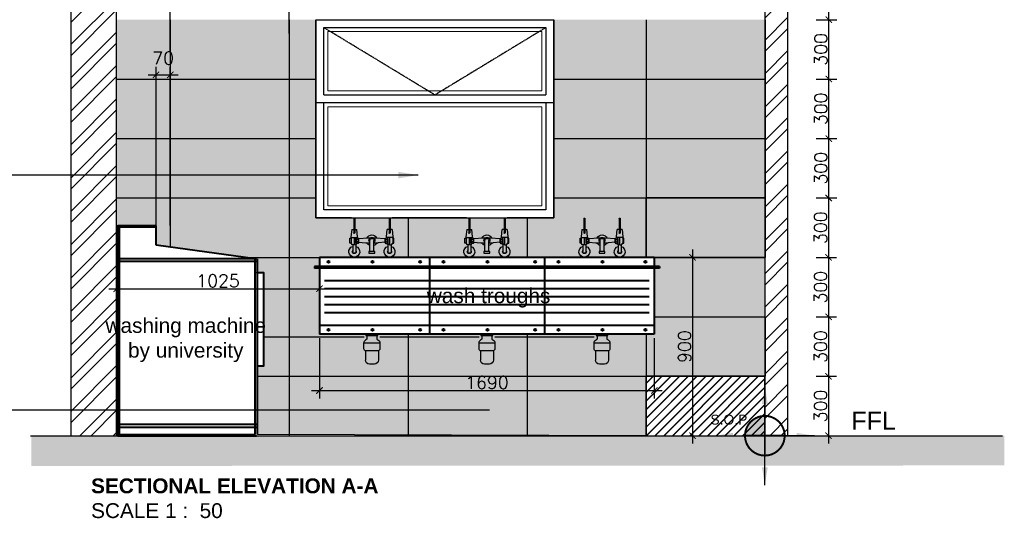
# Model space of a CAD drawing. Header units: millimetres. Extents: x -115474967 to 444143, y -74377 to 241828222.
# Tile 233 of 256: x -49732 to -44767, y 249319 to 251836. Entities that reach past the tile are written whole.
import ezdxf

# ---------------------------------------------------------------- set-up
doc = ezdxf.new("R2010")
doc.units = ezdxf.units.MM
doc.header["$MEASUREMENT"] = 0
doc.linetypes.add('CENTER', pattern=[2, 1.25, -0.25, 0.25, -0.25])
doc.linetypes.add('HIDDEN', pattern=[0.375, 0.25, -0.125])
doc.layers.add('0-CONS-1', color=40, linetype='Continuous', plot=False)
for name, color, linetype in [('0-HACH', 9, 'Continuous'), ('00-2 Ceiling', 2, 'Continuous'), ('00-2 Windows', 1, 'Continuous'), ('00-3 Elev 02', 1, 'Continuous'), ('00-6 H-Brickwork', 9, 'Continuous'), ('01-1 Notes', 7, 'Continuous'), ('04-6 H-Ceiling', 9, 'Continuous'), ('DIMS-20', 9, 'Continuous'), ('door & win schedule', 7, 'Continuous'), ('SANITARY', 9, 'Continuous'), ('Sanitary Fittings', 8, 'Continuous'), ('STRU-CONC', 3, 'Continuous'), ('TEXT-20', 2, 'Continuous'), ('TILES', 8, 'Continuous'), ('WALL', 1, 'Continuous')]:
    doc.layers.add(name, color=color, linetype=linetype)
doc.layers.add('00-6 H-CS Ste Proposed', color=7, linetype='Continuous', true_color=0xf00000)
doc.layers.add('5 Levels', color=7, linetype='CENTER', lineweight=25)
doc.layers.add('FURNITURE', color=1, linetype='Continuous', lineweight=5)
doc.layers.add('New_B  _  FLOORS  _  Slabs.exist_Pen_No__101', color=7, linetype='Continuous', lineweight=13, true_color=0x747474)
doc.styles.add('ARIAL', font='arial.ttf')
doc.styles.add('DIMS', font='simplex.shx')
doc.styles.add('TEXT-20', font='arial.ttf', dxfattribs={"height": 40})
doc.dimstyles.new('DIM-20', dxfattribs={"dimscale": 4, "dimtxt": 10, "dimasz": 8, "dimexe": 10, "dimexo": 5, "dimgap": 4, "dimtad": 1, "dimdec": 0, "dimrnd": 5, "dimdsep": 46, "dimtxsty": 'DIMS', "dimblk": 'ARCHTICK', "dimcen": 25, "dimdle": 10, "dimclrd": 9, "dimclre": 9, "dimclrt": 4, "dimadec": 0, "dimazin": 0, "dimtfac": 1, "dimtdec": 0, "dimtmove": 2, "dimatfit": 2, "dimfxl": 1, "dimtolj": 1, "dimtzin": 0, "dimarcsym": 0})
doc.dimstyles.new('Plans 1_100 SCALE', dxfattribs={"dimtxt": 175, "dimasz": 90, "dimexe": 90, "dimexo": 100, "dimgap": 60, "dimtad": 1, "dimdec": 0, "dimrnd": 5, "dimtxsty": 'ARIAL', "dimblk": 'ARCHTICK', "dimcen": 20, "dimdle": 90, "dimclrt": 2, "dimadec": 0, "dimazin": 0, "dimtfac": 1, "dimtdec": 0, "dimtix": 1, "dimtmove": 2, "dimatfit": 3, "dimfxl": 400, "dimfxlon": 1, "dimarcsym": 0})

# ---------------------------------------------------------------- blocks, each defined once
blk = doc.blocks.new('_ArchTick')
at = {"color": 0, "linetype": 'ByBlock', "const_width": 0.15}
blk.add_lwpolyline([(-0.5, -0.5), (0.5, 0.5)], dxfattribs=at)
blk = doc.blocks.new('*D294')
at = {"layer": 'Defpoints', "color": 0, "transparency": 16777216}
for p in [(-45736.3, 250935.9), (-45736.3, 250635.9), (-45653.1, 250635.9)]:
    blk.add_point(p, dxfattribs=at)
at = {"layer": 'DIMS-20', "color": 9, "lineweight": -2, "transparency": 16777216}
for p, q in [((-45653.1, 250975.9), (-45653.1, 250595.9)), ((-45716.3, 250935.9), (-45613.1, 250935.9)), ((-45716.3, 250635.9), (-45613.1, 250635.9))]:
    blk.add_line(p, q, dxfattribs=at)
at = {"layer": 'DIMS-20', "color": 9, "lineweight": -2, "transparency": 16777216, "xscale": 32, "yscale": 32, "zscale": 32}
for p, rotation in [((-45653.1, 250935.9), 90), ((-45653.1, 250635.9), 270)]:
    blk.add_blockref('_ArchTick', p, dxfattribs=dict(at, rotation=rotation))
at = {"layer": 'DIMS-20', "color": 4, "transparency": 16777216, "insert": (-45693.1, 250785.9), "char_height": 64, "attachment_point": 5, "rotation": 90, "style": 'DIMS'}
blk.add_mtext('\\A1;300', dxfattribs=at)
blk = doc.blocks.new('*D295')
at = {"layer": 'Defpoints', "color": 0, "transparency": 16777216}
for p in [(-45736.3, 250635.9), (-45736.3, 250335.9), (-45653.1, 250335.9)]:
    blk.add_point(p, dxfattribs=at)
at = {"layer": 'DIMS-20', "color": 9, "lineweight": -2, "transparency": 16777216}
for p, q in [((-45653.1, 250675.9), (-45653.1, 250295.9)), ((-45716.3, 250635.9), (-45613.1, 250635.9)), ((-45716.3, 250335.9), (-45613.1, 250335.9))]:
    blk.add_line(p, q, dxfattribs=at)
at = {"layer": 'DIMS-20', "color": 9, "lineweight": -2, "transparency": 16777216, "xscale": 32, "yscale": 32, "zscale": 32}
for p, rotation in [((-45653.1, 250635.9), 90), ((-45653.1, 250335.9), 270)]:
    blk.add_blockref('_ArchTick', p, dxfattribs=dict(at, rotation=rotation))
at = {"layer": 'DIMS-20', "color": 4, "transparency": 16777216, "insert": (-45693.1, 250485.9), "char_height": 64, "attachment_point": 5, "rotation": 90, "style": 'DIMS'}
blk.add_mtext('\\A1;300', dxfattribs=at)
blk = doc.blocks.new('*D296')
at = {"layer": 'Defpoints', "color": 0, "transparency": 16777216}
for p in [(-45736.3, 250335.9), (-45736.3, 250035.9), (-45653.1, 250035.9)]:
    blk.add_point(p, dxfattribs=at)
at = {"layer": 'DIMS-20', "color": 9, "lineweight": -2, "transparency": 16777216}
for p, q in [((-45653.1, 250375.9), (-45653.1, 249995.9)), ((-45716.3, 250335.9), (-45613.1, 250335.9)), ((-45716.3, 250035.9), (-45613.1, 250035.9))]:
    blk.add_line(p, q, dxfattribs=at)
at = {"layer": 'DIMS-20', "color": 9, "lineweight": -2, "transparency": 16777216, "xscale": 32, "yscale": 32, "zscale": 32}
for p, rotation in [((-45653.1, 250335.9), 90), ((-45653.1, 250035.9), 270)]:
    blk.add_blockref('_ArchTick', p, dxfattribs=dict(at, rotation=rotation))
at = {"layer": 'DIMS-20', "color": 4, "transparency": 16777216, "insert": (-45693.1, 250185.9), "char_height": 64, "attachment_point": 5, "rotation": 90, "style": 'DIMS'}
blk.add_mtext('\\A1;300', dxfattribs=at)
blk = doc.blocks.new('*D297')
at = {"layer": 'Defpoints', "color": 0, "transparency": 16777216}
for p in [(-45736.3, 250035.9), (-45736.3, 249735.9), (-45653.1, 249735.9)]:
    blk.add_point(p, dxfattribs=at)
at = {"layer": 'DIMS-20', "color": 9, "lineweight": -2, "transparency": 16777216}
for p, q in [((-45653.1, 250075.9), (-45653.1, 249695.9)), ((-45716.3, 250035.9), (-45613.1, 250035.9)), ((-45716.3, 249735.9), (-45613.1, 249735.9))]:
    blk.add_line(p, q, dxfattribs=at)
at = {"layer": 'DIMS-20', "color": 9, "lineweight": -2, "transparency": 16777216, "xscale": 32, "yscale": 32, "zscale": 32}
for p, rotation in [((-45653.1, 250035.9), 90), ((-45653.1, 249735.9), 270)]:
    blk.add_blockref('_ArchTick', p, dxfattribs=dict(at, rotation=rotation))
at = {"layer": 'DIMS-20', "color": 4, "transparency": 16777216, "insert": (-45693.1, 249885.9), "char_height": 64, "attachment_point": 5, "rotation": 90, "style": 'DIMS'}
blk.add_mtext('\\A1;300', dxfattribs=at)
blk = doc.blocks.new('*D298')
at = {"layer": 'Defpoints', "color": 0, "transparency": 16777216}
for p in [(-45736.3, 251235.9), (-45651.7, 251235.9), (-45736.3, 250935.9)]:
    blk.add_point(p, dxfattribs=at)
at = {"layer": 'DIMS-20', "color": 9, "lineweight": -2, "transparency": 16777216}
for p, q in [((-45651.7, 250895.9), (-45651.7, 251275.9)), ((-45716.3, 251235.9), (-45611.7, 251235.9)), ((-45716.3, 250935.9), (-45611.7, 250935.9))]:
    blk.add_line(p, q, dxfattribs=at)
at = {"layer": 'DIMS-20', "color": 9, "lineweight": -2, "transparency": 16777216, "xscale": 32, "yscale": 32, "zscale": 32}
for p, rotation in [((-45651.7, 251235.9), 90), ((-45651.7, 250935.9), 270)]:
    blk.add_blockref('_ArchTick', p, dxfattribs=dict(at, rotation=rotation))
at = {"layer": 'DIMS-20', "color": 4, "transparency": 16777216, "insert": (-45691.7, 251085.9), "char_height": 64, "attachment_point": 5, "rotation": 90, "style": 'DIMS'}
blk.add_mtext('\\A1;300', dxfattribs=at)
blk = doc.blocks.new('*D299')
at = {"layer": 'Defpoints', "color": 0, "transparency": 16777216}
for p in [(-45736.3, 251535.9), (-45651.7, 251535.9), (-45736.3, 251235.9)]:
    blk.add_point(p, dxfattribs=at)
at = {"layer": 'DIMS-20', "color": 9, "lineweight": -2, "transparency": 16777216}
for p, q in [((-45651.7, 251195.9), (-45651.7, 251575.9)), ((-45716.3, 251535.9), (-45611.7, 251535.9)), ((-45716.3, 251235.9), (-45611.7, 251235.9))]:
    blk.add_line(p, q, dxfattribs=at)
at = {"layer": 'DIMS-20', "color": 9, "lineweight": -2, "transparency": 16777216, "xscale": 32, "yscale": 32, "zscale": 32}
for p, rotation in [((-45651.7, 251535.9), 90), ((-45651.7, 251235.9), 270)]:
    blk.add_blockref('_ArchTick', p, dxfattribs=dict(at, rotation=rotation))
at = {"layer": 'DIMS-20', "color": 4, "transparency": 16777216, "insert": (-45691.7, 251385.9), "char_height": 64, "attachment_point": 5, "rotation": 90, "style": 'DIMS'}
blk.add_mtext('\\A1;300', dxfattribs=at)
blk = doc.blocks.new('*D300')
at = {"layer": 'Defpoints', "color": 0, "transparency": 16777216}
for p in [(-45736.3, 251835.9), (-45651.7, 251835.9), (-45736.3, 251535.9)]:
    blk.add_point(p, dxfattribs=at)
at = {"layer": 'DIMS-20', "color": 9, "lineweight": -2, "transparency": 16777216}
for p, q in [((-45651.7, 251495.9), (-45651.7, 251875.9)), ((-45716.3, 251835.9), (-45611.7, 251835.9)), ((-45716.3, 251535.9), (-45611.7, 251535.9))]:
    blk.add_line(p, q, dxfattribs=at)
at = {"layer": 'DIMS-20', "color": 9, "lineweight": -2, "transparency": 16777216, "xscale": 32, "yscale": 32, "zscale": 32}
for p, rotation in [((-45651.7, 251835.9), 90), ((-45651.7, 251535.9), 270)]:
    blk.add_blockref('_ArchTick', p, dxfattribs=dict(at, rotation=rotation))
at = {"layer": 'DIMS-20', "color": 4, "transparency": 16777216, "insert": (-45691.7, 251685.9), "char_height": 64, "attachment_point": 5, "rotation": 90, "style": 'DIMS'}
blk.add_mtext('\\A1;300', dxfattribs=at)
blk = doc.blocks.new('A$C1A524CE0')
at = {"layer": 'Sanitary Fittings', "color": 4}
for p, q in [((23.3, 192.2), (23.3, 119.8)), ((28.3, 192.2), (28.3, 119.8)), ((201.3, 192.2), (201.3, 119.8)), ((206.3, 192.2), (206.3, 119.8)), ((17.8, 59.2), (17.8, 25.3)), ((33.8, 60.8), (33.8, 25.3)), ((36.1, 91.6), (36.1, 96.1)), ((36.1, 68.6), (36.1, 60.8)), ((104.8, 26.5), (104.8, 81.5)), ((124.8, 26.5), (124.8, 81.5)), ((193.5, 91.6), (193.5, 96.1)), ((193.5, 68.6), (193.5, 60.8)), ((195.8, 60.8), (195.8, 25.3)), ((211.8, 59.2), (211.8, 25.3))]:
    blk.add_line(p, q, dxfattribs=at)
for points in [[(13.5, 137), (9, 99.4, 0.449266), (12, 96.1), (39, 96.1, 0.443765), (42, 99.4), (38.2, 137)], [(216.2, 137), (220.7, 99.4, -0.449266), (217.7, 96.1), (190.7, 96.1, -0.443765), (187.7, 99.4), (191.5, 137)], [(47.7, 70.1), (47.7, 90.1), (47.7, 91.7, 0.424099), (36.1, 91.6), (36.1, 70.1)], [(47.7, 90.1), (47.7, 91.7, 0.423772), (36.1, 91.6), (36.1, 90.1)], [(47.7, 90.1), (47.7, 70.1), (47.7, 68.6, -0.42087), (36.1, 68.6), (36.1, 90.1)], [(47.7, 90.1), (47.7, 88.6, -0.44588), (36.1, 88.7), (36.1, 90.1)], [(47.7, 80.1), (47.7, 81.7, 0.758899), (36.1, 81.6), (36.1, 80.1)], [(47.7, 80.1), (47.7, 78.6, -0.758774), (36.1, 78.7), (36.1, 80.1)], [(47.7, 70.1), (47.7, 71.7, 0.44588), (36.1, 71.6), (36.1, 70.1)], [(47.7, 70.1), (47.7, 68.6, -0.423772), (36.1, 68.7), (36.1, 70.1)], [(181.9, 70.1), (181.9, 90.1), (181.9, 91.7, -0.424099), (193.5, 91.6), (193.5, 70.1)], [(181.9, 90.1), (181.9, 91.7, -0.423772), (193.5, 91.6), (193.5, 90.1)], [(181.9, 90.1), (181.9, 70.1), (181.9, 68.6, 0.42087), (193.5, 68.6), (193.5, 90.1)], [(181.9, 90.1), (181.9, 88.6, 0.44588), (193.5, 88.7), (193.5, 90.1)], [(181.9, 80.1), (181.9, 81.7, -0.758899), (193.5, 81.6), (193.5, 80.1)], [(181.9, 80.1), (181.9, 78.6, 0.758774), (193.5, 78.7), (193.5, 80.1)], [(181.9, 70.1), (181.9, 71.7, -0.44588), (193.5, 71.6), (193.5, 70.1)], [(181.9, 70.1), (181.9, 68.6, 0.423772), (193.5, 68.7), (193.5, 70.1)]]:
    blk.add_lwpolyline(points, format="xyb", dxfattribs=at)
for points in [[(13.5, 137), (23.3, 137)], [(28.3, 137), (38.2, 137)], [(201.3, 137), (191.5, 137)], [(216.2, 137), (206.3, 137)], [(9.4, 92.7), (9.4, 67.4), (4.2, 67.4), (4.2, 92.7), (9.4, 92.7)], [(26.8, 96.1), (26.8, 59.2), (16.8, 59.2), (9.4, 67.4)], [(12.5, 96.1), (9.4, 92.7)], [(26.8, 96.1), (26.8, 60.8), (36.1, 60.8)], [(26.8, 59.2), (26.8, 96.1)], [(47.7, 89.7), (96.6, 92.9), (105, 92.9)], [(47.7, 73.4), (83.7, 69)], [(104.8, 69), (83.7, 69)], [(124.7, 92.9), (133.2, 92.9), (181.9, 89.7)], [(146.2, 69), (124.8, 69)], [(181.9, 73.3), (146.2, 69)], [(202.8, 96.1), (202.8, 60.8), (193.5, 60.8)], [(202.8, 96.1), (202.8, 59.2), (212.9, 59.2), (220.3, 67.4)], [(202.8, 59.2), (202.8, 96.1)], [(217.2, 96.1), (220.3, 92.7)], [(220.3, 92.7), (220.3, 67.4), (225.5, 67.4), (225.5, 92.7), (220.3, 92.7)], [(99.9, 26.5), (129.7, 26.5), (129.7, 17.3), (99.9, 17.3), (99.9, 26.5)]]:
    blk.add_lwpolyline(points, dxfattribs=at)
for centre, radius, start, end in [((25.8, 192.2), 2.5, 0, 180), ((203.8, 192.2), 2.5, 0, 180), ((25.8, 119.8), 2.5, 180, 0), ((114.8, 81.7), 27.5, 22.9924, 157.0427), ((203.8, 119.8), 2.5, 180, 0), ((25.8, 25.3), 27.5, 106.9124, 73.0876), ((114.8, 81.7), 27.5, 207.4061, 248.6763), ((114.8, 81.5), 15, 311.8103, 228.1897), ((114.8, 81.5), 10, 0, 180), ((114.8, 81.7), 27.5, 291.3237, 332.5939), ((203.8, 25.3), 27.5, 106.9124, 73.0876), ((25.8, 25.3), 10, 142.7567, 37.2433), ((25.8, 25.3), 8, 180, 0), ((203.8, 25.3), 10, 142.7567, 37.2433), ((203.8, 25.3), 8, 180, 0)]:
    blk.add_arc(centre, radius, start, end, dxfattribs=at)
blk = doc.blocks.new('A$C50447D0C')
at = {"layer": 'SANITARY', "color": 4}
for p, q in [((4.9, 50), (4.9, 30)), ((54.9, 50), (54.9, 30)), ((-10.1, 9.7), (-10.1, -18.6)), ((-10.1, 9.7), (69.9, 9.7)), ((4.9, 30), (-0.4, 26.9)), ((54.9, 30), (60.2, 26.9)), ((69.9, -18.6), (69.9, 9.7)), ((-2.8, -28.6), (-2.8, -75.3)), ((-0.1, -28.6), (59.9, -28.6)), ((62.9, -28.6), (62.9, -75.3)), ((17.2, -95.3), (42.9, -95.3))]:
    blk.add_line(p, q, dxfattribs=at)
for centre, radius, start, end in [((9.9, 9.7), 20, 120.9537, 180), ((49.9, 9.7), 20, 0, 59.0463), ((-0.1, -18.6), 10, 180, 270), ((59.9, -18.6), 10, 270, 0), ((17.2, -75.3), 20, 180, 270), ((42.9, -75.3), 20, 270, 0)]:
    blk.add_arc(centre, radius, start, end, dxfattribs=at)
blk = doc.blocks.new('*D429')
at = {"layer": 'Defpoints', "color": 0, "transparency": 16777216}
for p in [(-48220.3, 250477.6), (-49243.4, 250405.8), (-48220.3, 250405.8)]:
    blk.add_point(p, dxfattribs=at)
at = {"layer": 'DIMS-20', "color": 9, "lineweight": -2, "transparency": 16777216}
for p, q in [((-49283.4, 250477.6), (-48180.3, 250477.6)), ((-49243.4, 250425.8), (-49243.4, 250517.6)), ((-48220.3, 250425.8), (-48220.3, 250517.6))]:
    blk.add_line(p, q, dxfattribs=at)
at = {"layer": 'DIMS-20', "color": 9, "lineweight": -2, "transparency": 16777216, "xscale": 32, "yscale": 32, "zscale": 32, "rotation": 180}
blk.add_blockref('_ArchTick', (-49243.4, 250477.6), dxfattribs=at)
at = {"layer": 'DIMS-20', "color": 9, "lineweight": -2, "transparency": 16777216, "xscale": 32, "yscale": 32, "zscale": 32}
blk.add_blockref('_ArchTick', (-48220.3, 250477.6), dxfattribs=at)
at = {"layer": 'DIMS-20', "color": 4, "transparency": 16777216, "insert": (-48731.9, 250517.6), "char_height": 64, "attachment_point": 5, "style": 'DIMS'}
blk.add_mtext('\\A1;1025', dxfattribs=at)
blk = doc.blocks.new('*D430')
at = {"layer": 'Defpoints', "color": 0, "transparency": 16777216}
for p in [(-48220.3, 250247.9), (-46531.9, 250247.9), (-46531.9, 249964.2)]:
    blk.add_point(p, dxfattribs=at)
at = {"layer": 'DIMS-20', "color": 9, "lineweight": -2, "transparency": 16777216}
for p, q in [((-48220.3, 250227.9), (-48220.3, 249924.2)), ((-46531.9, 250227.9), (-46531.9, 249924.2)), ((-48260.3, 249964.2), (-46491.9, 249964.2))]:
    blk.add_line(p, q, dxfattribs=at)
at = {"layer": 'DIMS-20', "color": 9, "lineweight": -2, "transparency": 16777216, "xscale": 32, "yscale": 32, "zscale": 32, "rotation": 180}
blk.add_blockref('_ArchTick', (-48220.3, 249964.2), dxfattribs=at)
at = {"layer": 'DIMS-20', "color": 9, "lineweight": -2, "transparency": 16777216, "xscale": 32, "yscale": 32, "zscale": 32}
blk.add_blockref('_ArchTick', (-46531.9, 249964.2), dxfattribs=at)
at = {"layer": 'DIMS-20', "color": 4, "transparency": 16777216, "insert": (-47376.1, 250004.2), "char_height": 64, "attachment_point": 5, "style": 'DIMS'}
blk.add_mtext('\\A1;1690', dxfattribs=at)
blk = doc.blocks.new('*D573')
at = {"layer": 'Defpoints', "color": 0, "transparency": 16777216}
for p in [(-46505.7, 250635.9), (-46505.7, 249735.9), (-46338.9, 249735.9)]:
    blk.add_point(p, dxfattribs=at)
at = {"layer": 'DIMS-20', "color": 9, "lineweight": -2, "transparency": 16777216}
for p, q in [((-46338.9, 250675.9), (-46338.9, 249695.9)), ((-46485.7, 250635.9), (-46298.9, 250635.9)), ((-46485.7, 249735.9), (-46298.9, 249735.9))]:
    blk.add_line(p, q, dxfattribs=at)
at = {"layer": 'DIMS-20', "color": 9, "lineweight": -2, "transparency": 16777216, "xscale": 32, "yscale": 32, "zscale": 32}
for p, rotation in [((-46338.9, 250635.9), 90), ((-46338.9, 249735.9), 270)]:
    blk.add_blockref('_ArchTick', p, dxfattribs=dict(at, rotation=rotation))
at = {"layer": 'DIMS-20', "color": 4, "transparency": 16777216, "insert": (-46378.9, 250185.9), "char_height": 64, "attachment_point": 5, "rotation": 90, "style": 'DIMS'}
blk.add_mtext('\\A1;900', dxfattribs=at)
blk = doc.blocks.new('*D582')
at = {"layer": 'Defpoints', "color": 0, "transparency": 16777216}
for p in [(-48973.4, 251557.5), (-49044.4, 250777.5), (-48973.4, 250777.5)]:
    blk.add_point(p, dxfattribs=at)
at = {"layer": 'DIMS-20', "color": 9, "lineweight": -2, "transparency": 16777216}
for p, q in [((-49044.4, 250797.5), (-49044.4, 251597.5)), ((-48973.4, 250797.5), (-48973.4, 251597.5)), ((-49084.4, 251557.5), (-48933.4, 251557.5))]:
    blk.add_line(p, q, dxfattribs=at)
at = {"layer": 'DIMS-20', "color": 9, "lineweight": -2, "transparency": 16777216, "xscale": 32, "yscale": 32, "zscale": 32, "rotation": 180}
blk.add_blockref('_ArchTick', (-49044.4, 251557.5), dxfattribs=at)
at = {"layer": 'DIMS-20', "color": 9, "lineweight": -2, "transparency": 16777216, "xscale": 32, "yscale": 32, "zscale": 32}
blk.add_blockref('_ArchTick', (-48973.4, 251557.5), dxfattribs=at)
at = {"layer": 'DIMS-20', "color": 4, "transparency": 16777216, "insert": (-49008.9, 251641.5), "char_height": 64, "attachment_point": 5, "style": 'DIMS'}
blk.add_mtext('\\A1;70', dxfattribs=at)
blk = doc.blocks.new('*D583')
at = {"layer": 'Defpoints', "color": 0, "ltscale": 0.005, "transparency": 16777216}
for p in [(-48373.4, 252431.4), (-48373.4, 251745.9), (-48973.4, 251651.4)]:
    blk.add_point(p, dxfattribs=at)
at = {"layer": 'DIMS-20', "color": 9, "lineweight": -2, "ltscale": 0.005, "transparency": 16777216}
for p, q in [((-48973.4, 251671.4), (-48973.4, 252471.4)), ((-48373.4, 251765.9), (-48373.4, 252471.4)), ((-49013.4, 252431.4), (-48333.4, 252431.4))]:
    blk.add_line(p, q, dxfattribs=at)
at = {"layer": 'DIMS-20', "color": 9, "lineweight": -2, "ltscale": 0.005, "transparency": 16777216, "xscale": 32, "yscale": 32, "zscale": 32, "rotation": 180}
blk.add_blockref('_ArchTick', (-48973.4, 252431.4), dxfattribs=at)
at = {"layer": 'DIMS-20', "color": 9, "lineweight": -2, "ltscale": 0.005, "transparency": 16777216, "xscale": 32, "yscale": 32, "zscale": 32}
blk.add_blockref('_ArchTick', (-48373.4, 252431.4), dxfattribs=at)
at = {"layer": 'DIMS-20', "color": 4, "ltscale": 0.005, "transparency": 16777216, "insert": (-48673.4, 252471.4), "char_height": 64, "attachment_point": 5, "style": 'DIMS'}
blk.add_mtext('\\A1;600', dxfattribs=at)
blk = doc.blocks.new('center')
at = {"layer": '00-6 H-CS Ste Proposed', "true_color": 0xf00000}
h = blk.add_hatch(color=1, dxfattribs=at)
h.paths.add_polyline_path([(-1091490.8, -28160.3, 0.414214), (-1091590.8, -28060.3), (-1091590.8, -28160.3)])
h.paths.add_polyline_path([(-1091690.8, -28160.3, 0.414214), (-1091590.8, -28260.3), (-1091590.8, -28160.3)])
at = {"layer": '0-CONS-1'}
blk.add_circle((-1091590.8, -28160.3), 100, dxfattribs=at)
at = {"layer": '04-6 H-Ceiling', "linetype": 'Continuous', "ltscale": 25, "const_width": 10}
blk.add_lwpolyline([(-1091590.8, -28060.3, 0.414214), (-1091690.8, -28160.3, 0.414214), (-1091590.8, -28260.3, 0.414214), (-1091490.8, -28160.3, 0.414214), (-1091590.8, -28060.3)], format="xyb", dxfattribs=at)
for points in [[(-1091590.8, -28060.3), (-1091590.8, -28260.3)], [(-1091690.8, -28160.3), (-1091490.8, -28160.3)]]:
    blk.add_lwpolyline(points, dxfattribs=at)
at = {"layer": '00-6 H-CS Ste Proposed', "color": 1, "true_color": 0xf00000}
for points in [[(-1091590.8, -27910.3), (-1091590.8, -28160.3)], [(-1091840.8, -28160.3), (-1091590.8, -28160.3)], [(-1091590.8, -28410.3), (-1091590.8, -28160.3)], [(-1091340.8, -28160.3), (-1091590.8, -28160.3)]]:
    blk.add_leader(points, dimstyle='Plans 1_100 SCALE', override={"dimasz": 90}, dxfattribs=at)

msp = doc.modelspace()

# ---------------------------------------------------------------- hatches: boundary and pattern name
at = {"layer": '0-HACH'}
h = msp.add_hatch(dxfattribs=at)
h.set_pattern_fill('AR-CONC', color=8, scale=0.8, style=0)
h.set_pattern_definition([(130, (99321.53, 245667.38), (-145.74774, -12.75127), [15.24, -167.64]), (185, (99321.53, 245667.38), (28.19426, 152.84531), [12.192, -134.112]), (79.549, (99309.38, 245666.31), (-117.554, 140.09335), [12.952, -142.472]), (133.8158, (99321.53, 245708.02), (-216.86323, -33.63386), [22.86, -251.46]), (83.3644, (99303.45, 245705.21), (-189.9234, 197.94044), [19.428, -213.708]), (188.816, (99321.53, 245708.02), (-189.9237, 197.9401), [18.288, -201.168]), (159, (99301.2, 245697.86), (-121.2919, -81.81241), [15.24, -167.64]), (214, (99301.2, 245697.86), (-49.44162, 147.35037), [12.192, -134.112]), (108.5486, (99291.1, 245691.04), (-170.73319, 65.53829), [12.952, -142.472]), (142.5, (99321.526, 245667.377), (-2.470883, 67.644031), [0, -132.4864, 0, -136.144, 0, -134.62]), (172.5, (99321.526, 245667.38), (-53.45573, 80.14446), [0, -77.6224, 0, -129.4384, 0, -51.308]), (212.5, (99366.84, 245667.377), (-108.472476, -4.582995), [0, -50.8, 0, -158.496, 0, -210.312]), (222.5, (99387.16, 245667.38), (-118.503345, 20.34119), [0, -66.04, 0, -105.2576, 0, -149.352])])
h.paths.add_polyline_path([(-49673.71597, 249733.45007), (-49673.71597, 249583.45006), (-44766.64319, 249585.88977), (-44766.64319, 249735.88978)])
at = {"layer": '00-6 H-Brickwork'}
h = msp.add_hatch(dxfattribs=at)
h.set_pattern_fill('ANSI32', color=256, scale=12.5, angle=360, style=0)
h.set_pattern_definition([(45, (-240619.8, 512833.55), (-84.1899, 84.1899), []), (45, (-240563.68, 512833.55), (-84.1899, 84.1899), [])])
h.paths.add_polyline_path([(-49243.4038, 252690.79937), (-49473.4038, 252690.79937), (-49473.4038, 249735.88978), (-49243.4038, 249735.88978)])
h = msp.add_hatch(dxfattribs=at)
h.set_pattern_fill('ANSI32', color=256, scale=12.5, angle=360, style=0)
h.set_pattern_definition([(45, (-237119.8, 515043.55), (-84.1899, 84.1899), []), (45, (-237063.68, 515043.55), (-84.1899, 84.1899), [])])
h.paths.add_polyline_path([(-45858.4038, 252690.79937), (-45973.4038, 252690.79937), (-45973.4038, 249735.88978), (-45858.4038, 249735.88978)])
at = {"layer": 'New_B  _  FLOORS  _  Slabs.exist_Pen_No__101', "linetype": 'Continuous', "lineweight": 0, "true_color": 0xf0ed2d, "transparency": 33554559}
h = msp.add_hatch(color=2, dxfattribs=at)
h.dxf.hatch_style = 1
h.paths.add_polyline_path([(-49243.4038, 251835.88977), (-48238.4038, 251835.88977), (-48238.4038, 250835.88977), (-47038.4038, 250835.88977), (-47038.4038, 251835.88977), (-45973.4038, 251835.88977), (-45973.40353, 250935.89078), (-46573.4038, 250935.89078), (-46573.4038, 250635.88978), (-48220.34164, 250635.88978), (-48220.34164, 250247.88978), (-46531.90419, 250247.88978), (-46531.9038, 250635.89061), (-45974.37134, 250635.88979), (-45973.40335, 250035.89078), (-46573.40314, 250035.89056), (-46574.372, 249735.89359), (-48532.23071, 249742.23553), (-48532.23071, 250088.4003), (-48501.22819, 250088.4003), (-48501.22819, 250557.60252), (-48532.2038, 250557.60252), (-48544.9222, 250557.60252), (-48544.9222, 250630.63932), (-49044.44644, 250697.20354), (-49044.44644, 250794.74961), (-49243.4038, 250794.74961)])
h = msp.add_hatch(color=2, dxfattribs=at)
h.dxf.hatch_style = 1
h.paths.add_polyline_path([(-46573.4038, 250935.88818), (-45973.4038, 250935.88818), (-45973.4038, 250635.88979), (-46573.4038, 250635.88978)])
at = {"layer": 'New_B  _  FLOORS  _  Slabs.exist_Pen_No__101', "linetype": 'Continuous', "lineweight": 0, "true_color": 0x4b9560}
h = msp.add_hatch(dxfattribs=at)
h.set_pattern_fill('JIS_LC_8', color=105, scale=4, angle=360)
h.set_pattern_definition([(45, (-195881.89, 145432.556), (-22.0617316, 22.0617316), []), (45, (-195880.29, 145432.556), (-22.0617316, 22.0617316), [])])
h.paths.add_polyline_path([(-45974.372, 250035.89198), (-46574.372, 250035.89198), (-46574.372, 249735.89359), (-45974.372, 249735.89359)])

# ---------------------------------------------------------------- linework, layer by layer
msp.add_lwpolyline([(-46531.9038, 250635.89061), (-45973.40353, 250635.89078)])
at = {"layer": '00-2 Windows'}
for p, q in [((-47038.4038, 251415.88977), (-48238.4038, 251415.88977)), ((-48198.4038, 251455.88977), (-47078.4038, 251455.88977))]:
    msp.add_line(p, q, dxfattribs=at)
for points in [[(-48058.5029, 250835.88977), (-48238.4038, 250835.88977), (-48238.4038, 251835.88977), (-47038.4038, 251835.88977), (-47038.4038, 250835.88977), (-47273.31174, 250835.88977)], [(-48198.4038, 251475.88977), (-48198.4038, 251795.88977), (-47078.4038, 251795.88977), (-47078.4038, 251455.88977)], [(-48198.4038, 251455.88977), (-48198.4038, 251795.88977)], [(-47078.4038, 251415.88977), (-47078.4038, 250875.88977), (-48198.4038, 250875.88977), (-48198.4038, 251415.88977)], [(-47478.51046, 250835.88977), (-47853.30419, 250835.88977)]]:
    msp.add_lwpolyline(points, dxfattribs=at)
at = {"layer": '00-3 Elev 02'}
msp.add_lwpolyline([(-45974.372, 250035.89198), (-46574.372, 250035.89198), (-46574.372, 249735.89359), (-45974.372, 249735.89359)], close=True, dxfattribs=at)
at = {"layer": '5 Levels', "color": 251, "linetype": 'Continuous', "lineweight": 0, "ltscale": 50, "true_color": 0x4f4f4f}
for p, q in [((-48178.4038, 250895.88977), (-48178.4038, 251395.88977)), ((-48178.4038, 251395.88977), (-47098.4038, 251395.88977)), ((-47098.4038, 251395.88977), (-47098.4038, 250895.88977)), ((-47098.4038, 250895.88977), (-48178.4038, 250895.88977))]:
    msp.add_line(p, q, dxfattribs=at)
msp.add_lwpolyline([(-48178.4038, 251475.88977), (-48178.4038, 251775.88977), (-47098.4038, 251775.88977), (-47098.4038, 251475.88977)], close=True, dxfattribs=at)
at = {"layer": 'door & win schedule', "color": 8, "linetype": 'HIDDEN'}
msp.add_lwpolyline([(-47078.4038, 251795.88977), (-47638.4038, 251455.88977), (-48198.4038, 251795.88977)], dxfattribs=at)
at = {"layer": 'FURNITURE', "lineweight": 40}
for p, q in [((-49237.05803, 250794.74961), (-49237.05803, 249735.88979)), ((-49237.05803, 250794.74961), (-49237.05803, 249735.88979)), ((-49044.44644, 250794.74961), (-49237.05803, 250794.74961)), ((-49230.71229, 250788.40387), (-49230.71229, 249742.23553)), ((-49044.44644, 250788.40387), (-49230.71229, 250788.40387)), ((-49044.44644, 250697.20354), (-49044.44644, 250794.74961)), ((-48544.9222, 250629.36264), (-49044.44644, 250697.20354)), ((-49243.40377, 250624.29358), (-49237.05803, 250624.29358)), ((-48538.57646, 250629.36264), (-49237.05803, 250629.36264)), ((-49230.71229, 250624.29358), (-49237.05803, 250624.29358)), ((-49230.71229, 250630.63932), (-48544.9222, 250630.63932)), ((-48544.9222, 249742.23553), (-48544.9222, 250629.36264)), ((-48532.23071, 249742.23553), (-48532.23071, 250629.36264)), ((-48220.34164, 250635.88978), (-48220.34164, 250590.88978)), ((-46531.90419, 250635.88978), (-48220.34164, 250635.88978)), ((-47666.28084, 250635.88978), (-47666.28084, 250247.88978)), ((-47086.2884, 250635.88978), (-47086.2884, 250247.88978)), ((-46531.90419, 250635.88978), (-46531.90419, 250590.88978)), ((-48538.57646, 250614.80094), (-49237.05803, 250614.80094)), ((-48246.34164, 250590.88978), (-48246.34164, 250580.88978)), ((-46505.90419, 250590.88978), (-48246.34164, 250590.88978)), ((-46505.90419, 250580.88978), (-48246.34164, 250580.88978)), ((-48220.34164, 250580.88978), (-48220.34164, 250247.88978)), ((-46531.90419, 250580.88978), (-46531.90419, 250247.88978)), ((-46505.90419, 250590.88978), (-46505.90419, 250580.88978)), ((-46557.90419, 250516.88978), (-48194.34164, 250516.88978)), ((-46557.90419, 250476.88978), (-48194.34164, 250476.88978)), ((-46557.90419, 250436.88978), (-48194.34164, 250436.88978)), ((-46557.90419, 250396.88978), (-48194.34164, 250396.88978)), ((-46557.90419, 250356.88978), (-48194.34164, 250356.88978)), ((-46531.90419, 250292.88978), (-48220.34164, 250292.88978)), ((-46531.90419, 250247.88978), (-48220.34164, 250247.88978)), ((-47985.89512, 250247.88978), (-47985.89512, 250242.88978)), ((-47985.89512, 250242.88978), (-47925.89512, 250242.88978)), ((-47925.89512, 250242.88978), (-47925.89512, 250247.88978)), ((-47405.90268, 250247.88978), (-47405.90268, 250242.88978)), ((-47405.90268, 250242.88978), (-47345.90268, 250242.88978)), ((-47345.90268, 250242.88978), (-47345.90268, 250247.88978)), ((-46825.51847, 250247.88978), (-46825.51847, 250242.88978)), ((-46825.51847, 250242.88978), (-46765.51847, 250242.88978)), ((-46765.51847, 250242.88978), (-46765.51847, 250247.88978)), ((-48538.57646, 249792.0639), (-49237.05803, 249792.0639)), ((-48538.57646, 249777.50221), (-49237.05803, 249777.50221)), ((-49237.05803, 249735.88979), (-48538.57646, 249735.88979)), ((-49230.71229, 249742.23553), (-48544.9222, 249742.23553))]:
    msp.add_line(p, q, dxfattribs=at)
msp.add_lwpolyline([(-48532.2038, 250088.4003), (-48501.22819, 250088.4003), (-48501.22819, 250557.60252), (-48532.2038, 250557.60252)], dxfattribs=at)
for centre in [(-48175.34164, 250613.38978), (-47953.63806, 250613.38978), (-47712.37347, 250613.38978), (-47595.3492, 250613.38978), (-47373.64562, 250613.38978), (-47132.38103, 250613.38978), (-47014.96499, 250613.38978), (-46793.26141, 250613.38978), (-46576.90419, 250613.38978), (-48175.34164, 250270.38978), (-47953.63806, 250270.38978), (-47712.37347, 250270.38978), (-47595.3492, 250270.38978), (-47373.64562, 250270.38978), (-47132.38103, 250270.38978), (-47014.96499, 250270.38978), (-46793.26141, 250270.38978), (-46576.90419, 250270.38978)]:
    msp.add_circle(centre, 5, dxfattribs=at)
at = {"layer": 'STRU-CONC'}
msp.add_line((-49678.23204, 249735.88978), (-44776.42344, 249735.88978), dxfattribs=at)
at = {"layer": 'TILES'}
for p, q in [((-48973.4038, 251835.88867), (-48973.40338, 250687.55511)), ((-48373.4038, 251835.88889), (-48373.40303, 249735.88978)), ((-46573.4038, 251835.88955), (-46573.40341, 250786.42545)), ((-47773.40343, 250835.88977), (-47773.40336, 250635.88978)), ((-47173.40343, 250835.88977), (-47173.40336, 250635.88978)), ((-47773.40322, 250247.88978), (-47773.40303, 249735.89)), ((-47173.40322, 250247.88978), (-47173.40303, 249735.89022)), ((-46573.40322, 250247.88978), (-46573.40303, 249735.89045))]:
    msp.add_line(p, q, dxfattribs=at)
for points in [[(-45973.4038, 251835.88977), (-45973.40353, 250935.89078), (-46573.4038, 250935.89078), (-46573.4038, 250635.88978), (-48220.34164, 250635.88978), (-48220.34164, 250247.88978), (-46531.90419, 250247.88978), (-46531.9038, 250635.89061), (-45974.37134, 250635.88979), (-45973.40335, 250035.89078), (-46573.40314, 250035.89056), (-46574.372, 249735.89359), (-48532.23071, 249742.23553), (-48532.23071, 250088.4003), (-48501.22819, 250088.4003), (-48501.22819, 250557.60252), (-48532.2038, 250557.60252), (-48544.9222, 250557.60252), (-48544.9222, 250630.63932), (-49044.44644, 250697.20354), (-49044.44644, 250794.74961), (-49243.4038, 250794.74961), (-49243.4038, 251835.88977)], [(-48238.4038, 251835.88977), (-48238.4038, 250835.88977), (-47038.4038, 250835.88977), (-47038.4038, 251835.88977)], [(-49243.40407, 251535.88979), (-48238.4038, 251535.89009)], [(-47038.4038, 251535.89046), (-45973.4038, 251535.89078)], [(-49243.40398, 251235.88979), (-48238.4038, 251235.89009)], [(-47038.4038, 251235.89046), (-45973.40371, 251235.89078)], [(-49243.40389, 250935.88979), (-48238.4038, 250935.89009)], [(-47038.4038, 250935.89046), (-45973.40362, 250935.89078)], [(-48592.98419, 250635.88998), (-48220.34126, 250635.8901)], [(-46531.9041, 250335.89061), (-45973.40344, 250335.89078)], [(-48501.22819, 250235.89001), (-47995.89474, 250235.89017)], [(-47915.89512, 250235.89017), (-47415.90268, 250235.89032)], [(-47335.90268, 250235.89034), (-46835.51847, 250235.89049)], [(-48532.23071, 250035.89), (-45973.40335, 250035.89078)]]:
    msp.add_lwpolyline(points, dxfattribs=at)
msp.add_lwpolyline([(-46573.4038, 250935.88818), (-45973.4038, 250935.88818), (-45973.4038, 250635.88979), (-46573.4038, 250635.88978)], close=True, dxfattribs=at)
at = {"layer": 'WALL'}
for p, q in [((-49473.4038, 249735.88978), (-49473.4038, 252690.79937)), ((-49243.4038, 249735.88978), (-49243.4038, 252690.79937)), ((-45973.4038, 249735.88978), (-45973.4038, 252690.79937)), ((-45858.4038, 249735.88978), (-45858.4038, 252690.79937))]:
    msp.add_line(p, q, dxfattribs=at)

# ---------------------------------------------------------------- block references
at = {"layer": '00-2 Ceiling', "color": 1, "xscale": -1}
msp.add_blockref('center', (-1137565.16752, 277896.18857), dxfattribs=at)
at = {"layer": 'FURNITURE', "lineweight": 40, "xscale": -1}
for p in [(-47926.00278, 250192.86772), (-47346.01033, 250192.86772), (-46765.62612, 250192.86772)]:
    msp.add_blockref('A$C50447D0C', p, dxfattribs=at)
at = {"layer": 'Sanitary Fittings', "color": 4, "xscale": -1}
for p in [(-47841.07931, 250640.07449), (-47261.08687, 250640.07449), (-46680.70266, 250640.07449)]:
    msp.add_blockref('A$C1A524CE0', p, dxfattribs=at)

# ---------------------------------------------------------------- texts
at = {"layer": '01-1 Notes', "char_height": 90, "width": 2672.8735667, "attachment_point": 1, "style": 'ARIAL'}
for s, insert in [("{\\C7;600x300mm UNION TILE - ORAM CREMA GLAZED PORCELAIN TILE\\PCODE- SKU: 1CLAORACRE600 \\P\\C0;TO BE LAID AS PER MANUFACTURER'S SPECIFICATION. GROUT LINE SPACING 2mm. COLOUR OF GROUT: WHITE}", (-52208.87976, 250167.75535)), ('{\\fArial|b0|i0|c0|p34;FFL}', (-45537.85291, 249856.68293))]:
    msp.add_mtext(s, dxfattribs=dict(at, insert=insert))
at = {"layer": 'DIMS-20', "insert": (-46248.8619, 249842.22821), "char_height": 50, "width": 194.3938238, "attachment_point": 1, "style": 'TEXT-20'}
msp.add_mtext('S.O.P ', dxfattribs=at)
at = {"layer": 'TEXT-20', "color": 7, "linetype": 'Continuous', "char_height": 75, "attachment_point": 1, "style": 'TEXT-20'}
for s, insert, width in [('\\pxqc;wash troughs ', (-47996.52945, 250480.10694), 1258.0720034), ('\\pxqc;washing machine\\Pby university', (-49523.74836, 250330.09809), 1258.0720034), ('{\\fArial|b1|i0|c238|p34;\\C3;SECTIONAL ELEVATION \\fArial|b1|i0|c0|p34;A-A\\P}SCALE 1 :  50 ', (-49372.20102, 249520.36818), 5546.4752166)]:
    msp.add_mtext(s, dxfattribs=dict(at, insert=insert, width=width))

# ---------------------------------------------------------------- dimensions: what is measured, and where the dimension line sits
at = {"layer": 'DIMS-20', "ltscale": 0.005}
dim = msp.add_linear_dim(base=(-48373.40377, 252431.43521), p1=(-48973.40373, 251651.4102), p2=(-48373.40377, 251745.92386), dimstyle='DIM-20', override={"dimtxt": 16, "dimgap": 2}, dxfattribs=at)
dim.commit()
dim.dimension.update_dxf_attribs({"geometry": '*D583', "text_midpoint": (-48673.40375, 252471.43521)})
at = {"layer": 'DIMS-20'}
for base, p1, p2, picture, middle in [((-45651.72654, 251835.88977), (-45736.29563, 251535.88979), (-45736.29563, 251835.88977), '*D300', (-45691.72654, 251685.88978)), ((-45651.72654, 251535.88979), (-45736.29563, 251235.88979), (-45736.29563, 251535.88979), '*D299', (-45691.72654, 251385.88979)), ((-45651.72654, 251235.88979), (-45736.29563, 250935.88979), (-45736.29563, 251235.88979), '*D298', (-45691.72654, 251085.88979)), ((-45653.05148, 250635.88979), (-45736.29563, 250935.88979), (-45736.29563, 250635.88979), '*D294', (-45693.05148, 250785.88979)), ((-46338.88736, 249735.88978), (-46505.69544, 250635.88978), (-46505.69544, 249735.88978), '*D573', (-46378.88736, 250185.88978)), ((-45653.05148, 250335.88979), (-45736.29563, 250635.88979), (-45736.29563, 250335.88979), '*D295', (-45693.05148, 250485.88979)), ((-45653.11611, 250035.88979), (-45736.29563, 250335.88979), (-45736.29563, 250035.88979), '*D296', (-45693.11611, 250185.88979)), ((-45653.11611, 249735.88978), (-45736.29563, 250035.88979), (-45736.29563, 249735.88978), '*D297', (-45693.11611, 249885.88979))]:
    dim = msp.add_linear_dim(base=base, p1=p1, p2=p2, angle=90, dimstyle='DIM-20', override={"dimtxt": 16, "dimgap": 2}, dxfattribs=at)
    dim.commit()
    dim.dimension.update_dxf_attribs({"geometry": picture, "text_midpoint": middle})
for base, p1, p2, picture, middle in [((-48973.40341, 251557.49045), (-49044.44644, 250777.46542), (-48973.40341, 250777.46544), '*D582', (-49008.92492, 251641.49045)), ((-48220.34164, 250477.58153), (-49243.4038, 250405.81607), (-48220.34164, 250405.81607), '*D429', (-48731.87272, 250517.58153)), ((-46531.90419, 249964.15838), (-48220.34164, 250247.88978), (-46531.90419, 250247.88978), '*D430', (-47376.12291, 250004.15838))]:
    dim = msp.add_linear_dim(base=base, p1=p1, p2=p2, dimstyle='DIM-20', override={"dimtxt": 16, "dimgap": 2}, dxfattribs=at)
    dim.commit()
    dim.dimension.update_dxf_attribs({"geometry": picture, "text_midpoint": middle})

# ---------------------------------------------------------------- leaders
for points in [[(-47722.33173, 251051.45942), (-50216.97116, 251051.45942)], [(-47363.48871, 249864.26833), (-50209.28766, 249864.26833)]]:
    msp.add_leader(points, dimstyle='DIM-20', override={"dimtxt": 16, "dimasz": 25, "dimgap": 2}, dxfattribs=at)

doc.saveas('drawing.dxf')
